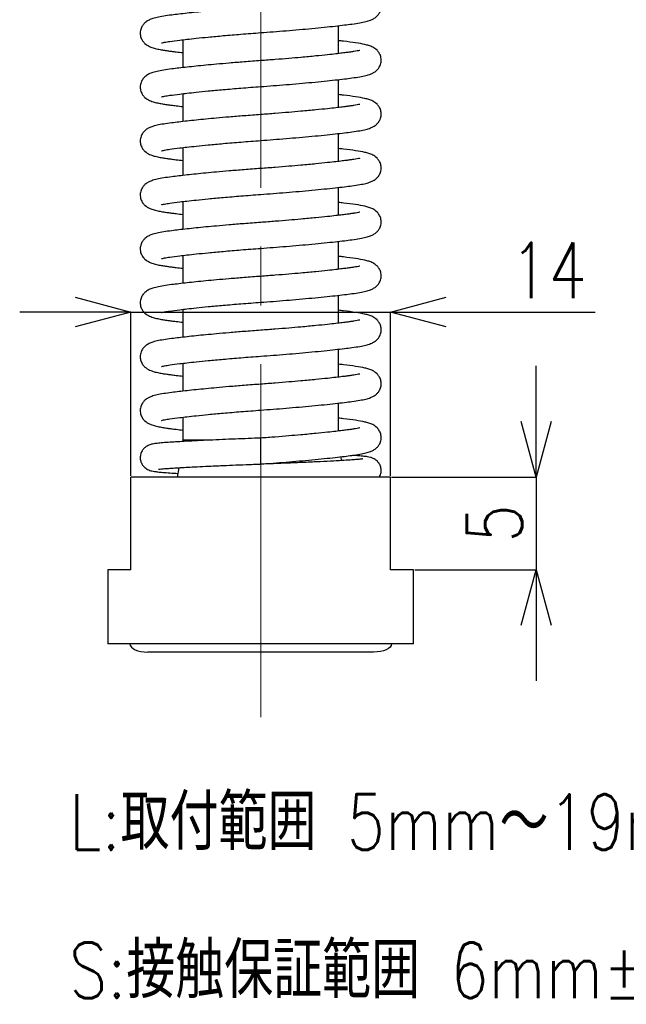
# Model space of a CAD drawing. Header units: millimetres. Extents: x 9 to 204, y 18 to 201.
# Tile 4 of 7: x 122 to 155, y 33 to 86. Entities that reach past the tile are written whole.
import ezdxf

# ---------------------------------------------------------------- set-up
doc = ezdxf.new("R2010")
doc.units = ezdxf.units.MM
doc.linetypes.add('CENTER2', pattern=[28.575, 19.05, -3.175, 3.175, -3.175])
doc.layers.get('Defpoints').update_dxf_attribs({"color": 8, "lineweight": 0})
doc.layers.add('02 Center', color=150, linetype='CENTER2', lineweight=15)
doc.styles.add('GT_Dimension', font='simplex.shx', dxfattribs={"width": 0.8, "bigfont": 'bigfont.shx'})
doc.styles.add('SLDTEXTSTYLE1', font='TXT', dxfattribs={"width": 0.7, "bigfont": 'bigfont'})
doc.dimstyles.new('SLDDIMSTYLE1', dxfattribs={"dimtxt": 3, "dimasz": 3, "dimexe": 0, "dimexo": 0.0625, "dimgap": 0.75, "dimtad": 3, "dimrnd": 1e-09, "dimzin": 12, "dimdsep": 46, "dimtxsty": 'SLDTEXTSTYLE1', "dimblk1": 'OPEN30', "dimblk2": 'OPEN30', "dimsah": 1, "dimcen": 0.09, "dimadec": 0, "dimazin": 3, "dimtfac": 1, "dimtdec": 3, "dimtmove": 0, "dimatfit": 0, "dimldrblk": 'OPEN30', "dimfxl": 1, "dimfrac": 2, "dimtolj": 1, "dimtzin": 12, "dimarcsym": 0})

# ---------------------------------------------------------------- blocks, each defined once
blk = doc.blocks.new('_Open30')
at = {"color": 0, "linetype": 'ByBlock', "lineweight": -2}
for p, q in [((-1, 0.268), (0, 0)), ((0, 0), (-1, -0.268)), ((0, 0), (-1, 0))]:
    blk.add_line(p, q, dxfattribs=at)
blk = doc.blocks.new('*D24')
at = {"color": 0, "lineweight": -2, "transparency": 16777216}
for p, q in [((125.161, 70.673), (122.161, 70.673)), ((128.161, 61.828), (128.161, 70.673)), ((128.161, 70.673), (142.161, 70.673)), ((142.161, 61.828), (142.161, 70.673)), ((145.161, 70.673), (153.204, 70.673))]:
    blk.add_line(p, q, dxfattribs=at)
at = {"layer": 'Defpoints', "color": 0, "lineweight": 0, "transparency": 16777216}
for p in [(142.161, 70.673), (128.161, 61.766), (142.161, 61.766)]:
    blk.add_point(p, dxfattribs=at)
at = {"color": 0, "lineweight": -2, "transparency": 16777216, "xscale": 3, "yscale": 3, "zscale": 3}
blk.add_blockref('_Open30', (128.161, 70.673), dxfattribs=at)
at = {"color": 0, "lineweight": -2, "transparency": 16777216, "xscale": 3, "yscale": 3, "zscale": 3, "rotation": 180}
blk.add_blockref('_Open30', (142.161, 70.673), dxfattribs=at)
at = {"color": 0, "transparency": 16777216, "insert": (150.682, 74.423), "char_height": 3, "attachment_point": 2, "style": 'GT_Dimension'}
blk.add_mtext('\\A1;14', dxfattribs=at)
blk = doc.blocks.new('*D25')
at = {"color": 0, "lineweight": -2, "transparency": 16777216}
for p, q in [((150.022, 64.766), (150.022, 67.766)), ((142.224, 61.766), (150.022, 61.766)), ((150.022, 61.766), (150.022, 56.766)), ((143.474, 56.766), (150.022, 56.766)), ((150.022, 53.766), (150.022, 50.766))]:
    blk.add_line(p, q, dxfattribs=at)
at = {"layer": 'Defpoints', "color": 0, "lineweight": 0, "transparency": 16777216}
for p in [(142.161, 61.766), (143.411, 56.766), (150.022, 56.766)]:
    blk.add_point(p, dxfattribs=at)
at = {"color": 0, "lineweight": -2, "transparency": 16777216, "xscale": 3, "yscale": 3, "zscale": 3}
for p, rotation in [((150.022, 61.766), 270), ((150.022, 56.766), 90)]:
    blk.add_blockref('_Open30', p, dxfattribs=dict(at, rotation=rotation))
at = {"color": 0, "transparency": 16777216, "insert": (146.272, 59.266), "char_height": 3, "attachment_point": 2, "rotation": 90, "style": 'GT_Dimension'}
blk.add_mtext('\\A1;5', dxfattribs=at)

msp = doc.modelspace()

# ---------------------------------------------------------------- linework, layer by layer
for p, q in [((139.361, 84.6246), (139.361, 86.1305)), ((130.961, 85.3704), (130.961, 83.8647)), ((139.361, 81.7141), (139.361, 83.22)), ((130.961, 82.4598), (130.961, 80.9541)), ((139.361, 78.8035), (139.361, 80.3094)), ((130.961, 79.5493), (130.961, 78.0436)), ((139.361, 75.893), (139.361, 77.3988)), ((130.961, 76.6387), (130.961, 75.133)), ((139.361, 72.9824), (139.361, 74.4883)), ((130.961, 73.7281), (130.961, 72.2225)), ((139.361, 70.0719), (139.361, 71.5777)), ((130.961, 70.8176), (130.961, 69.3119)), ((139.361, 67.1613), (139.361, 68.6672)), ((130.961, 67.907), (130.961, 66.4014)), ((139.361, 64.2508), (139.361, 65.7566)), ((130.961, 64.9965), (130.961, 63.7659)), ((135.161, 62.4684), (135.161, 63.8684)), ((130.961, 63.7659), (130.9489, 63.6847)), ((132.5628, 63.7659), (130.961, 63.7659)), ((139.5274, 62.6566), (139.4966, 62.8618)), ((130.7369, 62.2716), (130.661, 61.7659)), ((128.161, 56.7659), (128.161, 61.7659)), ((142.161, 61.7659), (128.161, 61.7659)), ((142.161, 56.7659), (142.161, 61.7659)), ((126.911, 56.7659), (126.911, 52.7659)), ((128.161, 56.7659), (126.911, 56.7659)), ((143.411, 56.7659), (142.161, 56.7659)), ((143.411, 52.7659), (143.411, 56.7659)), ((143.411, 52.7659), (126.911, 52.7659)), ((141.2451, 52.3159), (129.077, 52.3159))]:
    msp.add_line(p, q)
msp.add_ellipse((129.077, 52.7659), major_axis=(-0.9704, 0), ratio=0.4637448, start_param=6.2831853, end_param=7.8539816)
at = {"extrusion": (0, 0, -1)}
msp.add_ellipse((141.2451, 52.7659), major_axis=(0.9704, 0), ratio=0.4637448, start_param=6.2831853, end_param=7.8539816, dxfattribs=at)
for points, knots in [([(135.161, 85.7528), (135.3854, 85.7694), (135.845, 85.8033), (136.5407, 85.859), (137.2443, 85.9188), (137.9378, 85.982), (138.5919, 86.0462), (139.176, 86.1082), (139.6724, 86.1657), (140.1196, 86.223), (140.5121, 86.2803), (140.8291, 86.3457), (141.0578, 86.4129), (141.2442, 86.4981), (141.3825, 86.5894), (141.5155, 86.7292), (141.6171, 86.8984), (141.6747, 87.1372), (141.6458, 87.3805), (141.5565, 87.5747), (141.4048, 87.7591), (141.1985, 87.8911), (140.9904, 87.9687), (140.7257, 88.0403), (140.2887, 88.1174), (139.7987, 88.1807), (139.4517, 88.22), (139.361, 88.2303)], [0, 0, 0, 0, 0.0461508, 0.0945404, 0.1449226, 0.1969677, 0.2502679, 0.3022382, 0.3506128, 0.3952428, 0.449459, 0.5000532, 0.5450459, 0.5744319, 0.6010261, 0.6163573, 0.6346089, 0.6561141, 0.6783095, 0.699642, 0.7198518, 0.7573884, 0.7934827, 0.8295169, 0.9008191, 0.9740642, 1, 1, 1, 1]), ([(135.161, 87.1528), (134.8608, 87.1305), (134.2865, 87.0879), (133.4868, 87.0221), (132.7996, 86.9618), (132.2042, 86.9061), (131.6728, 86.8533), (131.1856, 86.8015), (130.7459, 86.7514), (130.3225, 86.6986), (129.9216, 86.6442), (129.5656, 86.5778), (129.3118, 86.5102), (129.1, 86.4209), (128.9415, 86.3199), (128.7969, 86.165), (128.6936, 85.9816), (128.6457, 85.7302), (128.6876, 85.4892), (128.7861, 85.2997), (128.9501, 85.1188), (129.1729, 84.9911), (129.407, 84.9137), (129.6514, 84.8561), (129.903, 84.811), (130.133, 84.7778), (130.3569, 84.7478), (130.6194, 84.7143), (130.8388, 84.6891), (130.961, 84.675)], [0, 0, 0, 0, 0.0617572, 0.1181446, 0.1681438, 0.2120551, 0.2551335, 0.2980521, 0.3405751, 0.3823405, 0.4355086, 0.4880687, 0.5383189, 0.5711679, 0.6009113, 0.6176624, 0.6370945, 0.6593601, 0.681781, 0.7032979, 0.7241549, 0.7654419, 0.80843, 0.8492129, 0.8834405, 0.9116199, 0.9357475, 0.9641894, 1, 1, 1, 1]), ([(129.8062, 85.2038), (129.8041, 85.2012), (129.7955, 85.1906), (129.9691, 85.2388), (130.2741, 85.2829), (130.7016, 85.3404), (131.1991, 85.399), (131.7024, 85.4539), (132.3542, 85.5195), (133.162, 85.5939), (134.1146, 85.6746), (134.8037, 85.7261), (135.161, 85.7528)], [0, 0, 0, 0, 0.0308242, 0.1287614, 0.2245203, 0.3533584, 0.4253804, 0.5125657, 0.6148607, 0.7314948, 0.8607826, 1, 1, 1, 1]), ([(135.161, 82.8422), (135.3854, 82.8588), (135.845, 82.8927), (136.5407, 82.9484), (137.2443, 83.0083), (137.9378, 83.0715), (138.5919, 83.1356), (139.176, 83.1976), (139.6724, 83.2552), (140.1196, 83.3124), (140.5121, 83.3697), (140.8291, 83.4352), (141.0578, 83.5024), (141.2442, 83.5876), (141.3825, 83.6789), (141.5155, 83.8186), (141.6171, 83.9878), (141.6747, 84.2266), (141.6458, 84.4699), (141.5565, 84.6642), (141.4048, 84.8485), (141.1985, 84.9806), (140.9904, 85.0581), (140.7257, 85.1297), (140.2887, 85.2069), (139.7987, 85.2701), (139.4517, 85.3094), (139.361, 85.3197)], [0, 0, 0, 0, 0.0461508, 0.0945404, 0.1449226, 0.1969677, 0.2502679, 0.3022382, 0.3506128, 0.3952428, 0.449459, 0.5000532, 0.5450459, 0.5744319, 0.6010261, 0.6163573, 0.6346089, 0.6561141, 0.6783095, 0.699642, 0.7198518, 0.7573884, 0.7934827, 0.8295169, 0.9008191, 0.9740642, 1, 1, 1, 1]), ([(140.5083, 84.7892), (140.506, 84.7909), (140.5003, 84.7949), (140.3702, 84.7636), (140.2077, 84.7364), (140.0224, 84.7091), (139.8085, 84.6798), (139.548, 84.6465), (139.2017, 84.6051), (138.7346, 84.5533), (138.1101, 84.4894), (137.4042, 84.4231), (136.6628, 84.3588), (135.936, 84.2997), (135.1247, 84.2396), (134.2864, 84.1773), (133.4869, 84.1116), (132.7996, 84.0513), (132.2042, 83.9956), (131.6728, 83.9427), (131.1856, 83.891), (130.7459, 83.8408), (130.3225, 83.7881), (129.9216, 83.7337), (129.5656, 83.6672), (129.3118, 83.5996), (129.1, 83.5103), (128.9415, 83.4094), (128.7969, 83.2545), (128.6936, 83.071), (128.6457, 82.8197), (128.6876, 82.5786), (128.7861, 82.3891), (128.9501, 82.2083), (129.1729, 82.0805), (129.407, 82.0031), (129.6514, 81.9456), (129.903, 81.9005), (130.133, 81.8672), (130.3569, 81.8372), (130.6194, 81.8038), (130.8388, 81.7785), (130.961, 81.7645)], [0, 0, 0, 0, 0.0170102, 0.0419908, 0.0637365, 0.0822121, 0.0985632, 0.11787, 0.1412355, 0.1690658, 0.2035157, 0.2447858, 0.2758308, 0.3093354, 0.3448647, 0.385324, 0.4222654, 0.4550216, 0.4837895, 0.5120117, 0.5401291, 0.5679875, 0.5953495, 0.6301818, 0.6646157, 0.6975364, 0.719057, 0.7385429, 0.7495172, 0.7622478, 0.7768348, 0.7915235, 0.80562, 0.8192841, 0.8463327, 0.8744957, 0.9012141, 0.9236378, 0.9420991, 0.9579059, 0.9765392, 1, 1, 1, 1]), ([(129.8062, 82.2932), (129.8041, 82.2907), (129.7955, 82.28), (129.9691, 82.3282), (130.2741, 82.3723), (130.7016, 82.4299), (131.1991, 82.4884), (131.7024, 82.5434), (132.3542, 82.6089), (133.162, 82.6834), (134.1146, 82.7641), (134.8037, 82.8156), (135.161, 82.8422)], [0, 0, 0, 0, 0.0308242, 0.1287614, 0.2245203, 0.3533584, 0.4253804, 0.5125657, 0.6148607, 0.7314948, 0.8607826, 1, 1, 1, 1]), ([(135.161, 79.9317), (135.3854, 79.9483), (135.845, 79.9822), (136.5407, 80.0379), (137.2443, 80.0977), (137.9378, 80.1609), (138.5919, 80.225), (139.176, 80.2871), (139.6724, 80.3446), (140.1196, 80.4019), (140.5121, 80.4592), (140.8291, 80.5246), (141.0578, 80.5918), (141.2442, 80.677), (141.3825, 80.7683), (141.5155, 80.908), (141.6171, 81.0772), (141.6747, 81.3161), (141.6458, 81.5594), (141.5565, 81.7536), (141.4048, 81.938), (141.1985, 82.07), (140.9904, 82.1475), (140.7257, 82.2191), (140.2887, 82.2963), (139.7987, 82.3595), (139.4517, 82.3989), (139.361, 82.4092)], [0, 0, 0, 0, 0.0461508, 0.0945404, 0.1449226, 0.1969677, 0.2502679, 0.3022382, 0.3506128, 0.3952428, 0.449459, 0.5000532, 0.5450459, 0.5744319, 0.6010261, 0.6163573, 0.6346089, 0.6561141, 0.6783095, 0.699642, 0.7198518, 0.7573884, 0.7934827, 0.8295169, 0.9008191, 0.9740642, 1, 1, 1, 1]), ([(140.5083, 81.8787), (140.506, 81.8803), (140.5003, 81.8843), (140.3702, 81.853), (140.2077, 81.8258), (140.0224, 81.7986), (139.8085, 81.7693), (139.548, 81.7359), (139.2017, 81.6946), (138.7346, 81.6428), (138.1101, 81.5788), (137.4042, 81.5126), (136.6628, 81.4483), (135.936, 81.3891), (135.1247, 81.329), (134.2864, 81.2667), (133.4869, 81.201), (132.7996, 81.1407), (132.2042, 81.085), (131.6728, 81.0322), (131.1856, 80.9804), (130.7459, 80.9303), (130.3225, 80.8775), (129.9216, 80.8231), (129.5656, 80.7567), (129.3118, 80.689), (129.1, 80.5998), (128.9415, 80.4988), (128.7969, 80.3439), (128.6936, 80.1605), (128.6457, 79.9091), (128.6876, 79.6681), (128.7861, 79.4786), (128.9501, 79.2977), (129.1729, 79.17), (129.407, 79.0926), (129.6514, 79.035), (129.903, 78.9899), (130.133, 78.9566), (130.3569, 78.9267), (130.6194, 78.8932), (130.8388, 78.868), (130.961, 78.8539)], [0, 0, 0, 0, 0.0170102, 0.0419908, 0.0637365, 0.0822121, 0.0985632, 0.11787, 0.1412355, 0.1690658, 0.2035157, 0.2447858, 0.2758308, 0.3093354, 0.3448647, 0.385324, 0.4222654, 0.4550216, 0.4837895, 0.5120117, 0.5401291, 0.5679875, 0.5953495, 0.6301818, 0.6646157, 0.6975364, 0.719057, 0.7385429, 0.7495172, 0.7622478, 0.7768348, 0.7915235, 0.80562, 0.8192841, 0.8463327, 0.8744957, 0.9012141, 0.9236378, 0.9420991, 0.9579059, 0.9765392, 1, 1, 1, 1]), ([(129.8062, 79.3827), (129.8041, 79.3801), (129.7955, 79.3695), (129.9691, 79.4176), (130.2741, 79.4618), (130.7016, 79.5193), (131.1991, 79.5778), (131.7024, 79.6328), (132.3542, 79.6984), (133.162, 79.7728), (134.1146, 79.8535), (134.8037, 79.905), (135.161, 79.9317)], [0, 0, 0, 0, 0.0308242, 0.1287614, 0.2245203, 0.3533584, 0.4253804, 0.5125657, 0.6148607, 0.7314948, 0.8607826, 1, 1, 1, 1]), ([(135.161, 77.0211), (135.3854, 77.0377), (135.845, 77.0716), (136.5407, 77.1273), (137.2443, 77.1872), (137.9378, 77.2504), (138.5919, 77.3145), (139.176, 77.3765), (139.6724, 77.434), (140.1196, 77.4913), (140.5121, 77.5486), (140.8291, 77.6141), (141.0578, 77.6813), (141.2442, 77.7665), (141.3825, 77.8578), (141.5155, 77.9975), (141.6171, 78.1667), (141.6747, 78.4055), (141.6458, 78.6488), (141.5565, 78.8431), (141.4048, 79.0274), (141.1985, 79.1595), (140.9904, 79.237), (140.7257, 79.3086), (140.2887, 79.3858), (139.7987, 79.449), (139.4517, 79.4883), (139.361, 79.4986)], [0, 0, 0, 0, 0.0461508, 0.0945404, 0.1449226, 0.1969677, 0.2502679, 0.3022382, 0.3506128, 0.3952428, 0.449459, 0.5000532, 0.5450459, 0.5744319, 0.6010261, 0.6163573, 0.6346089, 0.6561141, 0.6783095, 0.699642, 0.7198518, 0.7573884, 0.7934827, 0.8295169, 0.9008191, 0.9740642, 1, 1, 1, 1]), ([(140.5083, 78.9681), (140.506, 78.9698), (140.5003, 78.9738), (140.3702, 78.9425), (140.2077, 78.9153), (140.0224, 78.888), (139.8085, 78.8587), (139.548, 78.8254), (139.2017, 78.784), (138.7346, 78.7322), (138.1101, 78.6683), (137.4042, 78.602), (136.6628, 78.5377), (135.936, 78.4786), (135.1247, 78.4185), (134.2864, 78.3562), (133.4869, 78.2904), (132.7996, 78.2302), (132.2042, 78.1745), (131.6728, 78.1216), (131.1856, 78.0699), (130.7459, 78.0197), (130.3225, 77.9669), (129.9216, 77.9125), (129.5656, 77.8461), (129.3118, 77.7785), (129.1, 77.6892), (128.9415, 77.5883), (128.7969, 77.4333), (128.6936, 77.2499), (128.6457, 76.9986), (128.6876, 76.7575), (128.7861, 76.568), (128.9501, 76.3871), (129.1729, 76.2594), (129.407, 76.182), (129.6514, 76.1245), (129.903, 76.0794), (130.133, 76.0461), (130.3569, 76.0161), (130.6194, 75.9827), (130.8388, 75.9574), (130.961, 75.9434)], [0, 0, 0, 0, 0.0170102, 0.0419908, 0.0637365, 0.0822121, 0.0985632, 0.11787, 0.1412355, 0.1690658, 0.2035157, 0.2447858, 0.2758308, 0.3093354, 0.3448647, 0.385324, 0.4222654, 0.4550216, 0.4837895, 0.5120117, 0.5401291, 0.5679875, 0.5953495, 0.6301818, 0.6646157, 0.6975364, 0.719057, 0.7385429, 0.7495172, 0.7622478, 0.7768348, 0.7915235, 0.80562, 0.8192841, 0.8463327, 0.8744957, 0.9012141, 0.9236378, 0.9420991, 0.9579059, 0.9765392, 1, 1, 1, 1]), ([(129.8062, 76.4721), (129.8041, 76.4696), (129.7955, 76.4589), (129.9691, 76.5071), (130.2741, 76.5512), (130.7016, 76.6088), (131.1991, 76.6673), (131.7024, 76.7223), (132.3542, 76.7878), (133.162, 76.8623), (134.1146, 76.943), (134.8037, 76.9944), (135.161, 77.0211)], [0, 0, 0, 0, 0.0308242, 0.1287614, 0.2245203, 0.3533584, 0.4253804, 0.5125657, 0.6148607, 0.7314948, 0.8607826, 1, 1, 1, 1]), ([(135.161, 74.1106), (135.3854, 74.1271), (135.845, 74.1611), (136.5407, 74.2168), (137.2443, 74.2766), (137.9378, 74.3398), (138.5919, 74.4039), (139.176, 74.466), (139.6724, 74.5235), (140.1196, 74.5808), (140.5121, 74.6381), (140.8291, 74.7035), (141.0578, 74.7707), (141.2442, 74.8559), (141.3825, 74.9472), (141.5155, 75.0869), (141.6171, 75.2561), (141.6747, 75.495), (141.6458, 75.7382), (141.5565, 75.9325), (141.4048, 76.1169), (141.1985, 76.2489), (140.9904, 76.3264), (140.7257, 76.398), (140.2887, 76.4752), (139.7987, 76.5384), (139.4517, 76.5778), (139.361, 76.5881)], [0, 0, 0, 0, 0.0461508, 0.0945404, 0.1449226, 0.1969677, 0.2502679, 0.3022382, 0.3506128, 0.3952428, 0.449459, 0.5000532, 0.5450459, 0.5744319, 0.6010261, 0.6163573, 0.6346089, 0.6561141, 0.6783095, 0.699642, 0.7198518, 0.7573884, 0.7934827, 0.8295169, 0.9008191, 0.9740642, 1, 1, 1, 1]), ([(140.5083, 76.0576), (140.506, 76.0592), (140.5003, 76.0632), (140.3702, 76.0319), (140.2077, 76.0047), (140.0224, 75.9775), (139.8085, 75.9482), (139.548, 75.9148), (139.2017, 75.8735), (138.7346, 75.8217), (138.1101, 75.7577), (137.4042, 75.6915), (136.6628, 75.6272), (135.936, 75.568), (135.1247, 75.5079), (134.2864, 75.4456), (133.4869, 75.3799), (132.7996, 75.3196), (132.2042, 75.2639), (131.6728, 75.2111), (131.1856, 75.1593), (130.7459, 75.1091), (130.3225, 75.0564), (129.9216, 75.002), (129.5656, 74.9356), (129.3118, 74.8679), (129.1, 74.7787), (128.9415, 74.6777), (128.7969, 74.5228), (128.6936, 74.3394), (128.6457, 74.088), (128.6876, 73.847), (128.7861, 73.6575), (128.9501, 73.4766), (129.1729, 73.3488), (129.407, 73.2714), (129.6514, 73.2139), (129.903, 73.1688), (130.133, 73.1355), (130.3569, 73.1055), (130.6194, 73.0721), (130.8388, 73.0469), (130.961, 73.0328)], [0, 0, 0, 0, 0.0170102, 0.0419908, 0.0637365, 0.0822121, 0.0985632, 0.11787, 0.1412355, 0.1690658, 0.2035157, 0.2447858, 0.2758308, 0.3093354, 0.3448647, 0.385324, 0.4222654, 0.4550216, 0.4837895, 0.5120117, 0.5401291, 0.5679875, 0.5953495, 0.6301818, 0.6646157, 0.6975364, 0.719057, 0.7385429, 0.7495172, 0.7622478, 0.7768348, 0.7915235, 0.80562, 0.8192841, 0.8463327, 0.8744957, 0.9012141, 0.9236378, 0.9420991, 0.9579059, 0.9765392, 1, 1, 1, 1]), ([(129.8062, 73.5616), (129.8041, 73.559), (129.7955, 73.5484), (129.9691, 73.5965), (130.2741, 73.6407), (130.7016, 73.6982), (131.1991, 73.7567), (131.7024, 73.8117), (132.3542, 73.8772), (133.162, 73.9517), (134.1146, 74.0324), (134.8037, 74.0839), (135.161, 74.1106)], [0, 0, 0, 0, 0.0308242, 0.1287614, 0.2245203, 0.3533584, 0.4253804, 0.5125657, 0.6148607, 0.7314948, 0.8607826, 1, 1, 1, 1]), ([(135.161, 71.2), (135.3854, 71.2166), (135.845, 71.2505), (136.5407, 71.3062), (137.2443, 71.366), (137.9378, 71.4293), (138.5919, 71.4934), (139.176, 71.5554), (139.6724, 71.6129), (140.1196, 71.6702), (140.5121, 71.7275), (140.8291, 71.793), (141.0578, 71.8602), (141.2442, 71.9453), (141.3825, 72.0367), (141.5155, 72.1764), (141.6171, 72.3456), (141.6747, 72.5844), (141.6458, 72.8277), (141.5565, 73.0219), (141.4048, 73.2063), (141.1985, 73.3383), (140.9904, 73.4159), (140.7257, 73.4875), (140.2887, 73.5647), (139.7987, 73.6279), (139.4517, 73.6672), (139.361, 73.6775)], [0, 0, 0, 0, 0.0461508, 0.0945404, 0.1449226, 0.1969677, 0.2502679, 0.3022382, 0.3506128, 0.3952428, 0.449459, 0.5000532, 0.5450459, 0.5744319, 0.6010261, 0.6163573, 0.6346089, 0.6561141, 0.6783095, 0.699642, 0.7198518, 0.7573884, 0.7934827, 0.8295169, 0.9008191, 0.9740642, 1, 1, 1, 1]), ([(140.5083, 73.147), (140.506, 73.1486), (140.5003, 73.1527), (140.3702, 73.1213), (140.2077, 73.0942), (140.0224, 73.0669), (139.8085, 73.0376), (139.548, 73.0043), (139.2017, 72.9629), (138.7346, 72.9111), (138.1101, 72.8472), (137.4042, 72.7809), (136.6628, 72.7166), (135.936, 72.6574), (135.1247, 72.5974), (134.2864, 72.5351), (133.4869, 72.4693), (132.7996, 72.4091), (132.2042, 72.3534), (131.6728, 72.3005), (131.1856, 72.2488), (130.7459, 72.1986), (130.3225, 72.1458), (129.9216, 72.0914), (129.5656, 72.025), (129.3118, 71.9574), (129.1, 71.8681), (128.9415, 71.7671), (128.7969, 71.6122), (128.6936, 71.4288), (128.6457, 71.1774), (128.6876, 70.9364), (128.7861, 70.7469), (128.9501, 70.566), (129.1729, 70.4383), (129.407, 70.3609), (129.6514, 70.3033), (129.903, 70.2583), (130.133, 70.225), (130.3569, 70.195), (130.6194, 70.1615), (130.8388, 70.1363), (130.961, 70.1223)], [0, 0, 0, 0, 0.0170102, 0.0419908, 0.0637365, 0.0822121, 0.0985632, 0.11787, 0.1412355, 0.1690658, 0.2035157, 0.2447858, 0.2758308, 0.3093354, 0.3448647, 0.385324, 0.4222654, 0.4550216, 0.4837895, 0.5120117, 0.5401291, 0.5679875, 0.5953495, 0.6301818, 0.6646157, 0.6975364, 0.719057, 0.7385429, 0.7495172, 0.7622478, 0.7768348, 0.7915235, 0.80562, 0.8192841, 0.8463327, 0.8744957, 0.9012141, 0.9236378, 0.9420991, 0.9579059, 0.9765392, 1, 1, 1, 1]), ([(129.8062, 70.651), (129.8041, 70.6485), (129.7955, 70.6378), (129.9691, 70.686), (130.2741, 70.7301), (130.7016, 70.7877), (131.1991, 70.8462), (131.7024, 70.9011), (132.3542, 70.9667), (133.162, 71.0412), (134.1146, 71.1219), (134.8037, 71.1733), (135.161, 71.2)], [0, 0, 0, 0, 0.0308242, 0.1287614, 0.2245203, 0.3533584, 0.4253804, 0.5125657, 0.6148607, 0.7314948, 0.8607826, 1, 1, 1, 1]), ([(135.161, 68.2895), (135.3854, 68.306), (135.845, 68.34), (136.5407, 68.3956), (137.2443, 68.4555), (137.9378, 68.5187), (138.5919, 68.5828), (139.176, 68.6449), (139.6724, 68.7024), (140.1196, 68.7596), (140.5121, 68.817), (140.8291, 68.8824), (141.0578, 68.9496), (141.2442, 69.0348), (141.3825, 69.1261), (141.5155, 69.2658), (141.6171, 69.435), (141.6747, 69.6739), (141.6458, 69.9171), (141.5565, 70.1114), (141.4048, 70.2957), (141.1985, 70.4278), (140.9904, 70.5053), (140.7257, 70.5769), (140.2887, 70.6541), (139.7987, 70.7173), (139.4517, 70.7567), (139.361, 70.767)], [0, 0, 0, 0, 0.0461508, 0.0945404, 0.1449226, 0.1969677, 0.2502679, 0.3022382, 0.3506128, 0.3952428, 0.449459, 0.5000532, 0.5450459, 0.5744319, 0.6010261, 0.6163573, 0.6346089, 0.6561141, 0.6783095, 0.699642, 0.7198518, 0.7573884, 0.7934827, 0.8295169, 0.9008191, 0.9740642, 1, 1, 1, 1]), ([(140.5083, 70.2365), (140.506, 70.2381), (140.5003, 70.2421), (140.3702, 70.2108), (140.2077, 70.1836), (140.0224, 70.1563), (139.8085, 70.1271), (139.548, 70.0937), (139.2017, 70.0523), (138.7346, 70.0005), (138.1101, 69.9366), (137.4042, 69.8704), (136.6628, 69.8061), (135.936, 69.7469), (135.1247, 69.6868), (134.2864, 69.6245), (133.4869, 69.5588), (132.7996, 69.4985), (132.2042, 69.4428), (131.6728, 69.39), (131.1856, 69.3382), (130.7459, 69.288), (130.3225, 69.2353), (129.9216, 69.1809), (129.5656, 69.1145), (129.3118, 69.0468), (129.1, 68.9576), (128.9415, 68.8566), (128.7969, 68.7017), (128.6936, 68.5183), (128.6457, 68.2669), (128.6876, 68.0259), (128.7861, 67.8363), (128.9501, 67.6555), (129.1729, 67.5277), (129.407, 67.4503), (129.6514, 67.3928), (129.903, 67.3477), (130.133, 67.3144), (130.3569, 67.2844), (130.6194, 67.251), (130.8388, 67.2258), (130.961, 67.2117)], [0, 0, 0, 0, 0.0170102, 0.0419908, 0.0637365, 0.0822121, 0.0985632, 0.11787, 0.1412355, 0.1690658, 0.2035157, 0.2447858, 0.2758308, 0.3093354, 0.3448647, 0.385324, 0.4222654, 0.4550216, 0.4837895, 0.5120117, 0.5401291, 0.5679875, 0.5953495, 0.6301818, 0.6646157, 0.6975364, 0.719057, 0.7385429, 0.7495172, 0.7622478, 0.7768348, 0.7915235, 0.80562, 0.8192841, 0.8463327, 0.8744957, 0.9012141, 0.9236378, 0.9420991, 0.9579059, 0.9765392, 1, 1, 1, 1]), ([(129.8062, 67.7404), (129.8041, 67.7379), (129.7955, 67.7273), (129.9691, 67.7754), (130.2741, 67.8195), (130.7016, 67.8771), (131.1991, 67.9356), (131.7024, 67.9906), (132.3542, 68.0561), (133.162, 68.1306), (134.1146, 68.2113), (134.8037, 68.2628), (135.161, 68.2895)], [0, 0, 0, 0, 0.0308242, 0.1287614, 0.2245203, 0.3533584, 0.4253804, 0.5125657, 0.6148607, 0.7314948, 0.8607826, 1, 1, 1, 1]), ([(135.161, 65.3789), (135.3854, 65.3955), (135.845, 65.4294), (136.5407, 65.4851), (137.2443, 65.5449), (137.9378, 65.6081), (138.5919, 65.6723), (139.176, 65.7343), (139.6724, 65.7918), (140.1196, 65.8491), (140.5121, 65.9064), (140.8291, 65.9718), (141.0578, 66.0391), (141.2442, 66.1242), (141.3825, 66.2156), (141.5155, 66.3553), (141.6171, 66.5245), (141.6747, 66.7633), (141.6458, 67.0066), (141.5565, 67.2008), (141.4048, 67.3852), (141.1985, 67.5172), (140.9904, 67.5948), (140.7257, 67.6664), (140.2887, 67.7435), (139.7987, 67.8068), (139.4517, 67.8461), (139.361, 67.8564)], [0, 0, 0, 0, 0.0461508, 0.0945404, 0.1449226, 0.1969677, 0.2502679, 0.3022382, 0.3506128, 0.3952428, 0.449459, 0.5000532, 0.5450459, 0.5744319, 0.6010261, 0.6163573, 0.6346089, 0.6561141, 0.6783095, 0.699642, 0.7198518, 0.7573884, 0.7934827, 0.8295169, 0.9008191, 0.9740642, 1, 1, 1, 1]), ([(140.5083, 67.3259), (140.506, 67.3275), (140.5003, 67.3315), (140.3702, 67.3002), (140.2077, 67.2731), (140.0224, 67.2458), (139.8085, 67.2165), (139.548, 67.1831), (139.2017, 67.1418), (138.7346, 67.09), (138.1101, 67.0261), (137.4042, 66.9598), (136.6628, 66.8955), (135.936, 66.8363), (135.1247, 66.7763), (134.2864, 66.7139), (133.4869, 66.6482), (132.7996, 66.588), (132.2042, 66.5322), (131.6728, 66.4794), (131.1856, 66.4276), (130.7459, 66.3775), (130.3225, 66.3247), (129.9216, 66.2703), (129.5656, 66.2039), (129.3118, 66.1363), (129.1, 66.047), (128.9415, 65.946), (128.7969, 65.7911), (128.6936, 65.6077), (128.6457, 65.3563), (128.6876, 65.1153), (128.7861, 64.9258), (128.9501, 64.7449), (129.1729, 64.6172), (129.407, 64.5398), (129.6514, 64.4822), (129.903, 64.4372), (130.133, 64.4039), (130.3569, 64.3739), (130.6194, 64.3404), (130.8388, 64.3152), (130.961, 64.3012)], [0, 0, 0, 0, 0.0170102, 0.0419908, 0.0637365, 0.0822121, 0.0985632, 0.11787, 0.1412355, 0.1690658, 0.2035157, 0.2447858, 0.2758308, 0.3093354, 0.3448647, 0.385324, 0.4222654, 0.4550216, 0.4837895, 0.5120117, 0.5401291, 0.5679875, 0.5953495, 0.6301818, 0.6646157, 0.6975364, 0.719057, 0.7385429, 0.7495172, 0.7622478, 0.7768348, 0.7915235, 0.80562, 0.8192841, 0.8463327, 0.8744957, 0.9012141, 0.9236378, 0.9420991, 0.9579059, 0.9765392, 1, 1, 1, 1]), ([(129.8062, 64.8299), (129.8041, 64.8273), (129.7955, 64.8167), (129.9691, 64.8649), (130.2741, 64.909), (130.7016, 64.9665), (131.1991, 65.0251), (131.7024, 65.08), (132.3542, 65.1456), (133.162, 65.22), (134.1146, 65.3008), (134.8037, 65.3522), (135.161, 65.3789)], [0, 0, 0, 0, 0.0308242, 0.1287614, 0.2245203, 0.3533584, 0.4253804, 0.5125657, 0.6148607, 0.7314948, 0.8607826, 1, 1, 1, 1]), ([(135.161, 62.4684), (135.3854, 62.4849), (135.845, 62.5188), (136.5407, 62.5745), (137.2443, 62.6344), (137.9378, 62.6976), (138.5919, 62.7617), (139.176, 62.8237), (139.6724, 62.8813), (140.1196, 62.9385), (140.5121, 62.9959), (140.8291, 63.0613), (141.0578, 63.1285), (141.2442, 63.2137), (141.3825, 63.305), (141.5155, 63.4447), (141.6171, 63.6139), (141.6747, 63.8528), (141.6458, 64.096), (141.5565, 64.2903), (141.4048, 64.4746), (141.1985, 64.6067), (140.9904, 64.6842), (140.7257, 64.7558), (140.2887, 64.833), (139.7987, 64.8962), (139.4517, 64.9356), (139.361, 64.9458)], [0, 0, 0, 0, 0.0461508, 0.0945404, 0.1449226, 0.1969677, 0.2502679, 0.3022382, 0.3506128, 0.3952428, 0.449459, 0.5000532, 0.5450459, 0.5744319, 0.6010261, 0.6163573, 0.6346089, 0.6561141, 0.6783095, 0.699642, 0.7198518, 0.7573884, 0.7934827, 0.8295169, 0.9008191, 0.9740642, 1, 1, 1, 1]), ([(140.5083, 64.4154), (140.506, 64.417), (140.5003, 64.421), (140.3702, 64.3897), (140.2077, 64.3625), (140.0224, 64.3352), (139.8085, 64.3059), (139.548, 64.2726), (139.2017, 64.2312), (138.7346, 64.1794), (138.1101, 64.1155), (137.4042, 64.0492), (136.6628, 63.985), (135.9361, 63.9258), (135.4244, 63.8879), (135.161, 63.8684)], [0, 0, 0, 0, 0.0493244, 0.1217602, 0.184816, 0.2383893, 0.2858024, 0.3417863, 0.409539, 0.490238, 0.590132, 0.7098023, 0.7998233, 0.8969762, 1, 1, 1, 1]), ([(135.161, 63.8684), (134.9367, 63.8604), (134.4774, 63.844), (133.7828, 63.8171), (133.0814, 63.7883), (132.3916, 63.7579), (131.7424, 63.727), (131.1649, 63.6973), (130.6777, 63.6699), (130.2441, 63.643), (129.8694, 63.6166), (129.578, 63.5874), (129.352, 63.5561), (129.135, 63.4959), (128.9669, 63.4136), (128.81, 63.2638), (128.7025, 63.0894), (128.648, 62.8558), (128.6757, 62.6269), (128.7575, 62.4456), (128.8866, 62.2841), (129.0519, 62.173), (129.1926, 62.1204), (129.2927, 62.0943), (129.4316, 62.0677), (129.6223, 62.0424), (129.895, 62.016), (130.2433, 61.9912), (130.5436, 61.9731), (130.6908, 61.9643)], [0, 0, 0, 0, 0.0472259, 0.0967014, 0.1481688, 0.2012861, 0.2556327, 0.3085623, 0.3577629, 0.4030725, 0.4579553, 0.5089584, 0.5562267, 0.5898016, 0.6226479, 0.6388238, 0.655747, 0.6740991, 0.6918985, 0.7078234, 0.7218178, 0.7452466, 0.7657196, 0.7887894, 0.8192024, 0.856737, 0.900929, 0.9514266, 1, 1, 1, 1]), ([(140.6688, 62.7426), (140.67, 62.7434), (140.6755, 62.7471), (140.6238, 62.7383), (140.5096, 62.7259), (140.2992, 62.7062), (139.9776, 62.684), (139.5227, 62.6557), (138.9206, 62.6225), (138.1644, 62.5848), (137.2632, 62.5443), (136.2454, 62.5025), (135.5259, 62.4765), (135.161, 62.4634)], [0, 0, 0, 0, 0.0131302, 0.0634329, 0.1257753, 0.1995331, 0.2840853, 0.3809479, 0.4883808, 0.605696, 0.7315453, 0.8638698, 1, 1, 1, 1]), ([(141.5595, 61.7637), (141.5836, 61.8045), (141.6452, 61.9089), (141.6741, 62.1352), (141.6294, 62.3568), (141.5364, 62.5283), (141.3973, 62.6801), (141.2158, 62.7849), (141.0614, 62.831), (140.9032, 62.8631), (140.7025, 62.8896), (140.4466, 62.9139), (140.2504, 62.9288), (140.1185, 62.9372), (140.1048, 62.9381)], [0, 0, 0, 0, 0.0408591, 0.1046799, 0.1643268, 0.217343, 0.264891, 0.3502393, 0.4443668, 0.5603957, 0.7059704, 0.8399061, 0.9833613, 1, 1, 1, 1]), ([(129.6457, 62.1863), (129.6533, 62.1867), (129.6705, 62.1877), (129.7991, 62.2045), (130.0206, 62.225), (130.3349, 62.2469), (130.709, 62.2703), (131.1264, 62.2941), (131.6162, 62.32), (132.2314, 62.3502), (132.9261, 62.3815), (133.6611, 62.4122), (134.3861, 62.4406), (134.8973, 62.4589), (135.161, 62.4684)], [0, 0, 0, 0, 0.0529754, 0.1203343, 0.2001252, 0.284255, 0.3650422, 0.442227, 0.5178181, 0.6103441, 0.722895, 0.8083516, 0.9011304, 1, 1, 1, 1])]:
    msp.add_open_spline(points, degree=3, knots=knots)
at = {"layer": '02 Center'}
msp.add_line((135.161, 48.8067), (135.161, 135.9625), dxfattribs=at)

# ---------------------------------------------------------------- texts
at = {"char_height": 3, "attachment_point": 1, "style": 'GT_Dimension'}
for s, insert in [('\u3000L:取付範囲 5mm～19mm', (122.1876, 44.6422)), ('\u3000S:接触保証範囲 6mm±2mm', (122.1876, 36.6422))]:
    msp.add_mtext(s, dxfattribs=dict(at, insert=insert))

# ---------------------------------------------------------------- dimensions: what is measured, and where the dimension line sits
dim = msp.add_linear_dim(base=(142.161, 70.6727), p1=(128.161, 61.7659), p2=(142.161, 61.7659), dimstyle='SLDDIMSTYLE1', override={"dimtxsty": 'GT_Dimension'})
dim.commit()
dim.dimension.update_dxf_attribs({"geometry": '*D24', "text_midpoint": (150.6825, 70.6727), "dimtype": 160})
dim = msp.add_linear_dim(base=(150.0219, 56.7659), p1=(142.161, 61.7659), p2=(143.411, 56.7659), angle=90, dimstyle='SLDDIMSTYLE1', override={"dimtxsty": 'GT_Dimension'})
dim.commit()
dim.dimension.update_dxf_attribs({"geometry": '*D25', "text_midpoint": (150.0219, 59.2659), "dimtype": 160})

doc.saveas('drawing.dxf')
